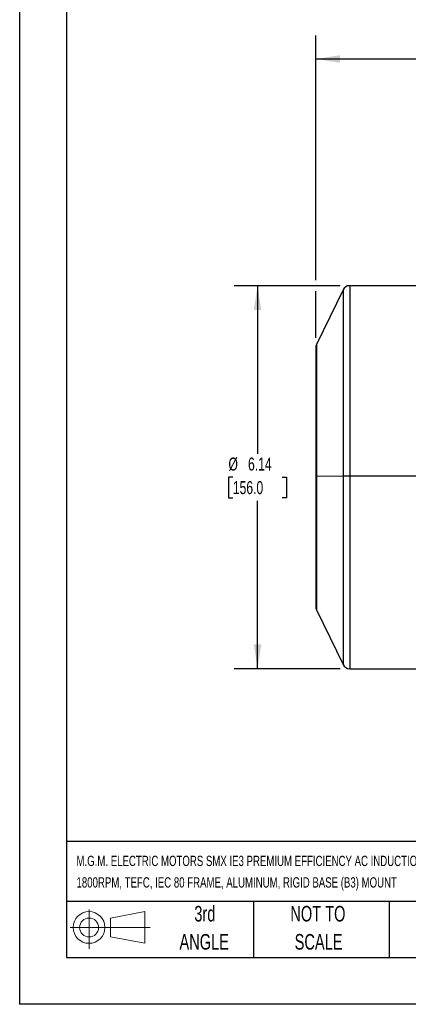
# Model space of a CAD drawing. Header units: inches. Extents: x 0 to 33, y 0 to 25.5.
# Tile 1 of 15: x 0 to 6.2, y 0 to 15.8. Entities that reach past the tile are written whole.
import ezdxf

# ---------------------------------------------------------------- set-up
doc = ezdxf.new("R2010")
doc.units = ezdxf.units.IN
doc.header["$LTSCALE"] = 3
doc.header["$MEASUREMENT"] = 0
doc.linetypes.add('CENTERX2', pattern=[0.8, 0.5, -0.1, 0.1, -0.1])
doc.layers.add('DIMENSIONS', color=140, linetype='Continuous', lineweight=25)
doc.layers.add('TEXT', color=140, linetype='Continuous', lineweight=25)
doc.layers.add('SLD-DEFPOINTS', color=7, linetype='Continuous')
doc.styles.add('SLDTEXTSTYLE0', font='TXT', dxfattribs={"width": 0.7})
doc.dimstyles.new('SLDDIMSTYLE1', dxfattribs={"dimtxt": 0.208333, "dimasz": 0.39, "dimexe": 0, "dimexo": 0.0625, "dimgap": 0.052083, "dimtad": 0, "dimtih": 1, "dimtoh": 1, "dimrnd": 1e-09, "dimzin": 12, "dimdsep": 46, "dimtxsty": 'SLDTEXTSTYLE0', "dimsah": 1, "dimcen": 0.09, "dimadec": 0, "dimazin": 3, "dimtfac": 1, "dimtofl": 0, "dimtmove": 0, "dimatfit": 3, "dimfxl": 0, "dimfrac": 2, "dimtolj": 1, "dimtzin": 12, "dimarcsym": 0})

# ---------------------------------------------------------------- blocks, each defined once
blk = doc.blocks.new('Block11')
at = {"color": 7, "linetype": 'Continuous', "lineweight": 18}
for p, q in [((0.306, 0.627), (0.306, 0)), ((0.647, 0.492), (1.202, 0.594)), ((0.647, 0.189), (0.647, 0.492)), ((1.202, 0.594), (1.202, 0.086)), ((0, 0.34), (1.284, 0.34)), ((0.647, 0.189), (1.202, 0.086))]:
    blk.add_line(p, q, dxfattribs=at)
for radius in [0.254, 0.152]:
    blk.add_circle((0.306, 0.34), radius, dxfattribs=at)
blk = doc.blocks.new('Block12')
at = {"layer": 'SLD-DEFPOINTS'}
blk.add_blockref('Block11', (0, 0), dxfattribs=at)
blk = doc.blocks.new('SW_NOTE_0_1')
at = {"layer": 'TEXT', "color": 0, "linetype": 'CENTERX2', "lineweight": 18, "char_height": 0.165, "attachment_point": 1, "style": 'SLDTEXTSTYLE0'}
for s, insert in [('M.G.M. ELECTRIC MOTORS SMX IE3 PREMIUM EFFICIENCY AC INDUCTION MOTOR, GENERAL PURPOSE AND INVERTER RATED, 1HP, 3-PHASE, 230/460 VAC,', (0, 0.213)), ('1800RPM, TEFC, IEC 80 FRAME, ALUMINUM, RIGID BASE (B3) MOUNT', (0, -0.132))]:
    blk.add_mtext(s, dxfattribs=dict(at, insert=insert))
blk = doc.blocks.new('SW_NOTE_0_5')
at = {"layer": 'TEXT', "color": 0, "linetype": 'CENTERX2', "lineweight": 18, "char_height": 0.25, "attachment_point": 2, "style": 'SLDTEXTSTYLE0'}
for s, insert in [('NOT TO', (0.621, 0.322)), ('SCALE', (0.632, -0.129))]:
    blk.add_mtext(s, dxfattribs=dict(at, insert=insert))
blk = doc.blocks.new('SW_NOTE_0_6')
at = {"layer": 'TEXT', "color": 0, "linetype": 'CENTERX2', "lineweight": 18, "char_height": 0.25, "attachment_point": 2, "style": 'SLDTEXTSTYLE0'}
for s, insert in [('3rd', (0.273, 0.322)), ('ANGLE', (0.262, -0.129))]:
    blk.add_mtext(s, dxfattribs=dict(at, insert=insert))
blk = doc.blocks.new('_D_4')
at = {"layer": 'DIMENSIONS'}
for p, q in [((4.752, 11.611), (4.752, 15.531)), ((15.815, 11.689), (15.815, 15.531)), ((4.752, 15.156), (9.604, 15.156)), ((9.887, 15.155), (9.817, 15.155)), ((9.817, 15.155), (9.817, 14.824)), ((10.679, 15.155), (10.749, 15.155)), ((10.749, 15.155), (10.749, 14.824)), ((15.815, 15.156), (10.962, 15.156)), ((9.817, 14.824), (9.887, 14.824)), ((10.749, 14.824), (10.679, 14.824)), ((4.752, 10.685), (4.752, 11.431)), ((15.815, 8.975), (15.815, 11.509))]:
    blk.add_line(p, q, dxfattribs=at)
for points in [[(4.752, 15.156), (5.142, 15.096), (5.142, 15.216)], [(15.815, 15.156), (15.425, 15.216), (15.425, 15.096)]]:
    blk.add_solid(points, dxfattribs=at)
at = {"layer": 'DIMENSIONS', "char_height": 0.2083, "attachment_point": 1, "style": 'SLDTEXTSTYLE0'}
for s, insert in [('11.06', (9.887, 15.471)), ('281.0', (9.887, 15.093))]:
    blk.add_mtext(s, dxfattribs=dict(at, insert=insert))
blk = doc.blocks.new('_D_7')
at = {"layer": 'DIMENSIONS'}
for p, q in [((5.145, 11.521), (3.442, 11.521)), ((3.817, 11.521), (3.817, 8.828)), ((3.42, 8.451), (3.35, 8.451)), ((3.35, 8.451), (3.35, 8.119)), ((4.213, 8.451), (4.283, 8.451)), ((4.283, 8.451), (4.283, 8.119)), ((3.35, 8.119), (3.42, 8.119)), ((3.817, 5.38), (3.817, 8.073)), ((4.283, 8.119), (4.213, 8.119)), ((5.145, 5.38), (3.442, 5.38))]:
    blk.add_line(p, q, dxfattribs=at)
for points in [[(3.817, 11.521), (3.757, 11.131), (3.877, 11.131)], [(3.817, 5.38), (3.877, 5.77), (3.757, 5.77)]]:
    blk.add_solid(points, dxfattribs=at)
at = {"layer": 'DIMENSIONS', "char_height": 0.2083, "attachment_point": 1, "style": 'SLDTEXTSTYLE0'}
for s, insert in [('%%c', (3.35, 8.766)), ('6.14', (3.664, 8.766)), ('156.0', (3.42, 8.388))]:
    blk.add_mtext(s, dxfattribs=dict(at, insert=insert))

msp = doc.modelspace()

# ---------------------------------------------------------------- linework, layer by layer
at = {"color": 7, "linetype": 'Continuous'}
for p in [(0, 25.5), (33, 0)]:
    msp.add_line(p, (0, 0), dxfattribs=at)
for p, q in [((5.189, 11.455), (4.762, 10.578)), ((5.189, 11.455), (5.189, 8.465)), ((7.704, 11.521), (5.295, 11.521)), ((5.295, 11.521), (5.295, 8.465)), ((4.762, 10.578), (4.762, 8.461)), ((4.752, 10.535), (4.752, 8.461)), ((4.752, 8.461), (4.752, 6.366)), ((5.189, 8.465), (4.762, 8.461)), ((4.762, 8.461), (4.762, 6.323)), ((5.189, 8.465), (5.189, 5.446)), ((7.704, 8.465), (5.295, 8.465)), ((5.295, 8.465), (5.295, 5.38)), ((4.762, 6.323), (5.189, 5.446)), ((5.295, 5.38), (7.704, 5.38))]:
    msp.add_line(p, q)
for centre, radius, start, end in [((5.295, 11.403), 0.118, 90, 154), ((4.85, 10.535), 0.0984, 154, 180), ((4.759, 8.341), 0.119, 88.8021, 93.5845), ((5.282, -4.814), 13.28, 89.9432, 90.4012), ((4.85, 6.366), 0.0984, 180, 206), ((5.295, 5.498), 0.118, 206, 270)]:
    msp.add_arc(centre, radius, start, end)
at = {"layer": 'TEXT'}
for p, q in [((0.75, 24.75), (0.75, 0.75)), ((32.25, 2.613), (0.75, 2.613)), ((32.25, 1.65), (0.75, 1.65)), ((3.75, 1.65), (3.75, 0.75)), ((5.931, 1.65), (5.931, 0.75)), ((0.75, 0.75), (32.25, 0.75))]:
    msp.add_line(p, q, dxfattribs=at)

# ---------------------------------------------------------------- block references
at = {"layer": 'SLD-DEFPOINTS'}
msp.add_blockref('Block12', (0.808, 0.892), dxfattribs=at)
at = {"layer": 'TEXT', "linetype": 'CENTERX2', "lineweight": 18}
for name, p in [('SW_NOTE_0_1', (0.912, 2.169)), ('SW_NOTE_0_6', (2.699, 1.256)), ('SW_NOTE_0_5', (4.164, 1.256))]:
    msp.add_blockref(name, p, dxfattribs=at)

# ---------------------------------------------------------------- dimensions: what is measured, and where the dimension line sits
at = {"layer": 'DIMENSIONS'}
dim = msp.add_linear_dim(base=(4.752, 15.156), p1=(15.815, 8.825), p2=(4.752, 10.535), angle=0, dimstyle='SLDDIMSTYLE1', dxfattribs=at)
dim.commit()
dim.dimension.update_dxf_attribs({"geometry": '_D_4', "text_midpoint": (10.283, 15.156), "dimtype": 160})
dim = msp.add_linear_dim(base=(3.817, 5.38), p1=(5.295, 11.521), p2=(5.295, 5.38), angle=90, text='%%c<>', dimstyle='SLDDIMSTYLE1', dxfattribs=at)
dim.commit()
dim.dimension.update_dxf_attribs({"geometry": '_D_7', "text_midpoint": (3.817, 8.451), "dimtype": 160})

doc.saveas('drawing.dxf')
